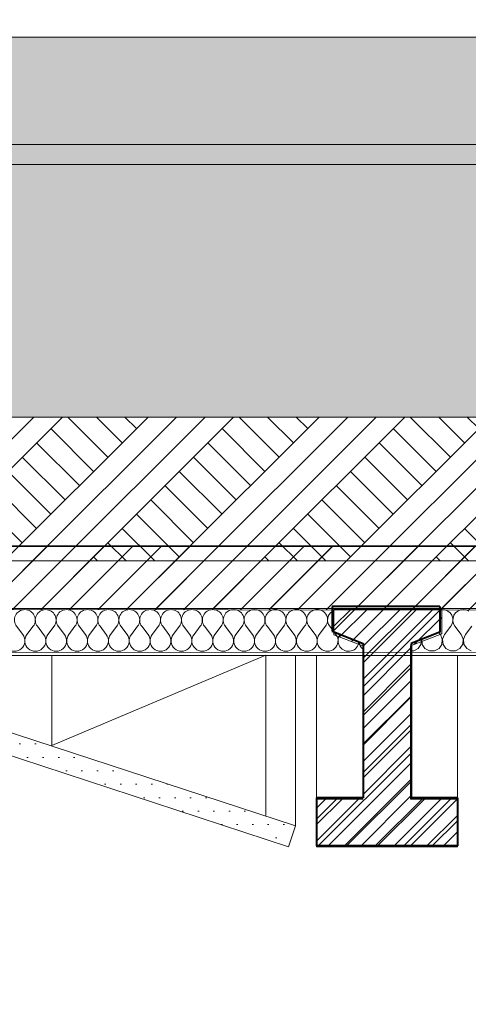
# Model space of a CAD drawing. Header units: millimetres. Extents: x 1516 to 53650, y -1776 to 7865.
# Tile 9 of 37: x 16124 to 17569, y 2235 to 5409. Entities that reach past the tile are written whole.
import ezdxf

# ---------------------------------------------------------------- set-up
doc = ezdxf.new("R2010")
doc.units = ezdxf.units.MM
doc.header["$MEASUREMENT"] = 0
for name, color, linetype in [('2D - Cotations pour 50ème.AL', 7, 'Continuous'), ('2D - Dessin général.AL', 7, 'Continuous'), ('_Constr - Structure.AL', 7, 'Continuous'), ('Nouveau_2D - Dessin général.AL', 7, 'Continuous'), ('Nouveau__Plafonds.AL', 7, 'Continuous'), ('Nouveau__Toits - Toitures.AL', 7, 'Continuous')]:
    doc.layers.add(name, color=color, linetype=linetype)
doc.styles.add('STYLE_GENERE_1', font='arial.ttf')
doc.dimstyles.new('STYLE_GENERE__2', dxfattribs={"dimtxt": 100, "dimasz": 71.25, "dimexe": 0.18, "dimexo": 0.0625, "dimgap": 0, "dimtad": 1, "dimtih": 1, "dimtoh": 1, "dimlfac": 0.001, "dimzin": 0, "dimdsep": 46, "dimtxsty": 'STYLE_GENERE_1', "dimblk": 'ARROWHEAD_6', "dimblk1": 'ARROWHEAD_6', "dimblk2": 'ARROWHEAD_6', "dimcen": 0.09, "dimse1": 1, "dimse2": 1, "dimclrd": 7, "dimclre": 7, "dimclrt": 7, "dimazin": 0, "dimtfac": 1, "dimtdec": 4, "dimtmove": 0, "dimatfit": 3, "dimfxl": 0, "dimtolj": 1, "dimtzin": 0, "dimarcsym": 0})
pattern_1 = [(45, (0, 0), (-45.96194, 45.96194), [])]

# ---------------------------------------------------------------- blocks, each defined once
blk = doc.blocks.new('*X18')
at = {"layer": 'Nouveau__Toits - Toitures.AL', "color": 7, "linetype": 'Continuous', "lineweight": 5}
for p, q in [((16134.4, 3426.7), (16114.2, 3453.6)), ((16147.8, 3426.7), (16168, 3453.6)), ((16201.6, 3426.7), (16181.4, 3453.6)), ((16215.1, 3426.7), (16235.3, 3453.6)), ((16268.9, 3426.7), (16248.7, 3453.6)), ((16282.3, 3426.7), (16302.5, 3453.6)), ((16336.1, 3426.7), (16316, 3453.6)), ((16349.6, 3426.7), (16369.8, 3453.6)), ((16403.4, 3426.7), (16383.2, 3453.6)), ((16416.8, 3426.7), (16437, 3453.6)), ((16470.7, 3426.7), (16450.5, 3453.6)), ((16484.1, 3426.7), (16504.3, 3453.6)), ((16537.9, 3426.7), (16517.7, 3453.6)), ((16551.4, 3426.7), (16571.5, 3453.6)), ((16605.2, 3426.7), (16585, 3453.6)), ((16618.6, 3426.7), (16638.8, 3453.6)), ((16672.4, 3426.7), (16652.2, 3453.6)), ((16685.9, 3426.7), (16706, 3453.6)), ((16739.7, 3426.7), (16719.5, 3453.6)), ((16753.1, 3426.7), (16773.3, 3453.7)), ((16806.9, 3426.8), (16786.8, 3453.7)), ((16820.4, 3426.8), (16840.6, 3453.7)), ((16874.2, 3426.8), (16854, 3453.7)), ((16887.6, 3426.8), (16907.8, 3453.7)), ((16941.5, 3426.8), (16921.3, 3453.7)), ((16954.9, 3426.8), (16975.1, 3453.7)), ((17008.7, 3426.8), (16988.5, 3453.7)), ((17022.2, 3426.8), (17042.3, 3453.7)), ((17076, 3426.8), (17055.8, 3453.7)), ((17089.4, 3426.8), (17109.6, 3453.7)), ((17130.6, 3443.6), (17123, 3453.7)), ((17143.2, 3426.8), (17137, 3435.1)), ((17156.7, 3426.8), (17157, 3427.3))]:
    blk.add_line(p, q, dxfattribs=at)
for centre, start, end in [((16141.1, 3473.7), 90.0083, 216.8782), ((16141.1, 3473.7), 323.1384, 90.0083), ((16208.3, 3473.7), 90.0083, 216.8782), ((16208.3, 3473.7), 323.1384, 90.0083), ((16275.6, 3473.8), 90.0083, 216.8782), ((16275.6, 3473.8), 323.1384, 90.0083), ((16342.9, 3473.8), 90.0083, 216.8782), ((16342.9, 3473.8), 323.1384, 90.0083), ((16410.1, 3473.8), 90.0083, 216.8782), ((16410.1, 3473.8), 323.1384, 90.0083), ((16477.4, 3473.8), 90.0083, 216.8782), ((16477.4, 3473.8), 323.1384, 90.0083), ((16544.6, 3473.8), 90.0083, 216.8782), ((16544.6, 3473.8), 323.1384, 90.0083), ((16611.9, 3473.8), 90.0083, 216.8782), ((16611.9, 3473.8), 323.1384, 90.0083), ((16679.1, 3473.8), 90.0083, 216.8782), ((16679.1, 3473.8), 323.1384, 90.0083), ((16746.4, 3473.8), 90.0083, 216.8782), ((16746.4, 3473.8), 323.1384, 90.0083), ((16813.7, 3473.8), 90.0083, 216.8782), ((16813.7, 3473.8), 323.1384, 90.0083), ((16880.9, 3473.8), 90.0083, 216.8782), ((16880.9, 3473.8), 323.1384, 90.0083), ((16948.2, 3473.9), 90.0083, 216.8782), ((16948.2, 3473.9), 323.1384, 90.0083), ((17015.4, 3473.9), 90.0083, 216.8782), ((17015.4, 3473.9), 323.1384, 90.0083), ((17082.7, 3473.9), 90.0083, 216.8782), ((17082.7, 3473.9), 323.1384, 90.0083), ((17149.9, 3473.9), 125.0884, 216.8782), ((16107.5, 3406.5), 143.1384, 36.8782), ((16174.7, 3406.5), 143.1384, 36.8782), ((16242, 3406.5), 143.1384, 36.8782), ((16309.2, 3406.5), 143.1384, 36.8782), ((16376.5, 3406.5), 143.1384, 36.8782), ((16443.8, 3406.5), 143.1384, 36.8782), ((16511, 3406.5), 143.1384, 36.8782), ((16578.3, 3406.5), 143.1384, 36.8782), ((16645.5, 3406.6), 143.1384, 36.8782), ((16712.8, 3406.6), 143.1384, 36.8782), ((16780, 3406.6), 143.1384, 36.8782), ((16847.3, 3406.6), 143.1384, 36.8782), ((16914.6, 3406.6), 143.1384, 36.8782), ((16981.8, 3406.6), 143.1384, 36.8782), ((17049.1, 3406.6), 143.1384, 36.8782), ((17116.3, 3406.6), 143.1384, 36.8782), ((17183.6, 3406.6), 143.1384, 355.216), ((17250.8, 3406.6), 184.9629, 233.6857)]:
    blk.add_arc(centre, 33.6, start, end, dxfattribs=at)
blk = doc.blocks.new('*X19')
at = {"layer": 'Nouveau__Toits - Toitures.AL', "color": 7, "linetype": 'Continuous', "lineweight": 5}
for p, q in [((17486.2, 3507.6), (17478.1, 3506.4)), ((17495.4, 3506.3), (17486.2, 3507.6)), ((17503.9, 3502.5), (17495.4, 3506.3)), ((17511, 3496.6), (17503.9, 3502.5)), ((17516.3, 3489), (17511, 3496.6)), ((17528.7, 3496.6), (17523.4, 3489)), ((17535.8, 3502.5), (17528.7, 3496.6)), ((17544.3, 3506.3), (17535.8, 3502.5)), ((17553.5, 3507.6), (17544.3, 3506.3)), ((17562.7, 3506.3), (17553.5, 3507.6)), ((17571.2, 3502.6), (17562.7, 3506.3)), ((17513.1, 3453.8), (17517.6, 3461.9)), ((17519.3, 3480.2), (17516.3, 3489)), ((17517.6, 3461.9), (17519.7, 3470.9)), ((17519.7, 3470.9), (17519.3, 3480.2)), ((17520.4, 3480.2), (17520, 3470.9)), ((17520, 3470.9), (17522.1, 3461.9)), ((17523.4, 3489), (17520.4, 3480.2)), ((17522.1, 3461.9), (17526.6, 3453.8)), ((17479.5, 3426.9), (17474.6, 3433.4)), ((17493, 3426.9), (17513.1, 3453.8)), ((17546.8, 3426.9), (17526.6, 3453.8)), ((17560.2, 3426.9), (17580.4, 3453.8)), ((17408, 3381.8), (17417, 3395.4)), ((17417, 3395.4), (17418.6, 3411.5)), ((17419.4, 3411.9), (17419.4, 3411.7)), ((17419.4, 3411.7), (17420.9, 3395.4)), ((17420.9, 3395.4), (17430, 3381.8)), ((17475.2, 3381.8), (17484.3, 3395.4)), ((17485.8, 3411.8), (17479.5, 3426.9)), ((17484.3, 3395.4), (17485.8, 3411.8)), ((17493, 3426.9), (17486.6, 3411.8)), ((17486.6, 3411.8), (17488.2, 3395.4)), ((17488.2, 3395.4), (17497.2, 3381.8)), ((17542.5, 3381.8), (17551.6, 3395.5)), ((17553.1, 3411.8), (17546.8, 3426.9)), ((17551.6, 3395.5), (17553.1, 3411.8)), ((17560.2, 3426.9), (17553.9, 3411.8)), ((17553.9, 3411.8), (17555.4, 3395.5)), ((17555.4, 3395.5), (17564.5, 3381.8)), ((17385, 3374), (17393.5, 3374)), ((17393.5, 3374), (17408, 3381.8)), ((17430, 3381.8), (17444.4, 3374.1)), ((17444.4, 3374.1), (17460.8, 3374.1)), ((17460.8, 3374.1), (17475.2, 3381.8)), ((17497.2, 3381.8), (17511.7, 3374.1)), ((17511.7, 3374.1), (17528.1, 3374.1)), ((17528.1, 3374.1), (17542.5, 3381.8)), ((17564.5, 3381.8), (17578.9, 3374.1))]:
    blk.add_line(p, q, dxfattribs=at)
blk = doc.blocks.new('Élément de coupe_9')
at = {"layer": 'Nouveau__Toits - Toitures.AL', "linetype": 'Continuous', "lineweight": 0, "true_color": 0x000000}
h = blk.add_hatch(dxfattribs=at)
h.set_pattern_fill('Dallage', color=18, style=0, pattern_type=2)
h.set_pattern_definition(pattern_1)
h.paths.add_polyline_path([(10402.7, 3509.9), (17130.6, 3510.9), (17130.6, 3517.5), (17478.1, 3517.5), (17478.1, 3510.9), (19193.3, 3511.2), (19193.3, 3712.9), (10402.7, 3711.7)])
at = {"layer": 'Nouveau__Toits - Toitures.AL', "color": 7, "linetype": 'Continuous', "lineweight": 13}
blk.add_line((47435.8, 4946.1), (7093.6, 4940.2), dxfattribs=at)
at = {"layer": 'Nouveau__Toits - Toitures.AL', "color": 7, "linetype": 'Continuous', "lineweight": 15}
for p, q in [((19193.3, 3712.9), (10402.7, 3711.7)), ((19193.3, 3511.2), (10402.7, 3509.9)), ((19193.3, 3369.9), (10402.7, 3368.7)), ((19193.3, 3359.8), (12715.6, 3358.9))]:
    blk.add_line(p, q, dxfattribs=at)
at = {"layer": 'Nouveau__Toits - Toitures.AL', "lineweight": 0}
for name in ['*X18', '*X19']:
    blk.add_blockref(name, (0, 0), dxfattribs=at)
blk = doc.blocks.new('Élément de coupe_21')
at = {"layer": '_Constr - Structure.AL', "linetype": 'Continuous', "lineweight": 0, "true_color": 0x000000}
h = blk.add_hatch(dxfattribs=at)
h.set_pattern_fill('Dallage', color=18, style=0, pattern_type=2)
h.set_pattern_definition(pattern_1)
h.paths.add_polyline_path([(17080.2, 2745.6), (17534.3, 2745.6), (17534.3, 2900.9), (17385, 2900.9), (17385, 3398.4), (17478.1, 3434.8), (17478.1, 3517.5), (17130.6, 3517.5), (17130.6, 3437.6), (17230.9, 3398.4), (17230.9, 2900.9), (17080.2, 2900.9)])
at = {"layer": '_Constr - Structure.AL', "color": 7, "linetype": 'Continuous', "lineweight": 40}
for p, q in [((17130.6, 3517.5), (17130.6, 3437.6)), ((17478.1, 3517.5), (17130.6, 3517.5)), ((17478.1, 3517.5), (17478.1, 3434.8)), ((17130.6, 3437.6), (17230.9, 3398.4)), ((17478.1, 3434.8), (17385, 3398.4)), ((17230.9, 3398.4), (17230.9, 2900.9)), ((17385, 3398.4), (17385, 2900.9)), ((17080.2, 2900.9), (17080.2, 2745.6)), ((17230.9, 2900.9), (17080.2, 2900.9)), ((17534.3, 2900.9), (17385, 2900.9)), ((17534.3, 2900.9), (17534.3, 2745.6)), ((17534.3, 2745.6), (17080.2, 2745.6))]:
    blk.add_line(p, q, dxfattribs=at)
at = {"layer": '_Constr - Structure.AL', "color": 7, "linetype": 'Continuous', "lineweight": 5}
for p, q in [((17080.2, 2900.9), (17080.2, 3359.5)), ((17534.3, 2900.9), (17534.3, 3359.6))]:
    blk.add_line(p, q, dxfattribs=at)
blk = doc.blocks.new('Élément de coupe_24')
at = {"layer": '_Constr - Structure.AL', "color": 7, "linetype": 'Continuous', "lineweight": 13}
blk.add_line((53630, 5006.8), (1515.7, 5006.8), dxfattribs=at)
blk = doc.blocks.new('Élément de coupe_74')
at = {"layer": 'Nouveau__Plafonds.AL', "linetype": 'Continuous', "lineweight": 0, "true_color": 0x000000}
h = blk.add_hatch(dxfattribs=at)
h.set_pattern_fill('Plâtre___Carreau', color=18, style=0, pattern_type=2)
h.set_pattern_definition([(0, (0, 0), (0, 86.60254), [0, -50]), (0, (25, 43.3), (0, 86.60254), [0, -50])])
h.paths.add_polyline_path([(17012.5, 2810.2), (15443.2, 3324.6), (15421.6, 3257.4), (16990.8, 2743)])
at = {"layer": 'Nouveau__Plafonds.AL', "color": 7, "linetype": 'Continuous', "lineweight": 5}
for p, q in [((17012.5, 3359.5), (17012.5, 2810.2)), ((15443.2, 3324.6), (17012.5, 2810.2)), ((15421.6, 3257.4), (16990.8, 2743)), ((17012.5, 2810.2), (16990.8, 2743))]:
    blk.add_line(p, q, dxfattribs=at)
blk = doc.blocks.new('*D122')
at = {"layer": '2D - Cotations pour 50ème.AL', "color": 7, "linetype": 'Continuous', "lineweight": 5}
for p, q in [((12293.2, -1370.3), (12293.2, -1229.7)), ((17307.3, -1370.3), (17307.3, -1229.7)), ((12330.7, -1262.5), (12255.7, -1337.5)), ((17344.8, -1262.5), (17269.8, -1337.5)), ((12237, -1300), (12293.2, -1300)), ((12293.2, -1300), (17307.3, -1300))]:
    blk.add_line(p, q, dxfattribs=at)
at = {"layer": '2D - Cotations pour 50ème.AL', "color": 7, "lineweight": 5, "insert": (14666.8, -1280), "char_height": 100, "attachment_point": 7, "style": 'STYLE_GENERE_1'}
blk.add_mtext('\\A1;{\\pql;\\fArial|b0|i0|c0|p0;\\W1.000000;5,01}', dxfattribs=at)
blk = doc.blocks.new('ARROWHEAD_6')
at = {"color": 0, "linetype": 'Continuous', "lineweight": 0}
for p, q in [((-0.5, -0.5), (0.5, 0.5)), ((0, 0), (-1, 0))]:
    blk.add_line(p, q, dxfattribs=at)
blk = doc.blocks.new('*D123')
at = {"layer": '2D - Cotations pour 50ème.AL', "color": 7, "linetype": 'Continuous', "lineweight": 5}
for p, q in [((17307.3, -1370.3), (17307.3, -1229.7)), ((22288.3, -1370.3), (22288.3, -1229.7)), ((17344.8, -1262.5), (17269.8, -1337.5)), ((22325.8, -1262.5), (22250.8, -1337.5)), ((17307.3, -1300), (22288.3, -1300))]:
    blk.add_line(p, q, dxfattribs=at)
at = {"layer": '2D - Cotations pour 50ème.AL', "color": 7, "lineweight": 5, "insert": (19664.4, -1280), "char_height": 100, "attachment_point": 7, "style": 'STYLE_GENERE_1'}
blk.add_mtext('\\A1;{\\pql;\\fArial|b0|i0|c0|p0;\\W1.000000;4,98}', dxfattribs=at)
blk = doc.blocks.new('*D141')
at = {"layer": '2D - Cotations pour 50ème.AL', "color": 7, "linetype": 'Continuous', "lineweight": 5}
for p, q in [((12715.6, 7343.5), (12715.6, 7484.1)), ((26806.4, 7343.5), (26806.4, 7484.1)), ((12753.1, 7451.3), (12678.1, 7376.3)), ((26843.9, 7451.3), (26768.9, 7376.3)), ((12715.6, 7413.8), (26806.4, 7413.8))]:
    blk.add_line(p, q, dxfattribs=at)
at = {"layer": '2D - Cotations pour 50ème.AL', "color": 7, "lineweight": 5, "char_height": 100, "attachment_point": 7, "style": 'STYLE_GENERE_1'}
for s, insert in [('\\A1;{\\pql;\\fArial|b0|i0|c0|p0;\\W1.000000;14,09}', (19513.1, 7433.8)), ('\\A1;{\\pql;\\fArial|b0|i0|c0|p0;\\W1.000000;10}', (26616.4, 7433.8))]:
    blk.add_mtext(s, dxfattribs=dict(at, insert=insert))

msp = doc.modelspace()

# ---------------------------------------------------------------- hatches: boundary and pattern name
at = {"layer": '2D - Dessin général.AL', "linetype": 'Continuous', "lineweight": 5}
h = msp.add_hatch(dxfattribs=at)
h.set_pattern_fill('Herbe', color=8, style=0, pattern_type=2)
h.set_pattern_definition([(90, (0, 0), (-300, 0), [43.3013, -129.9038]), (90, (150, 86.6), (-300, 0), [43.3013, -129.9038]), (30, (0, 0), (-150, 259.8076), [43.3013, -129.9038]), (30, (0, 173.2), (-150, 259.8076), [43.3013, -129.9038]), (150, (0, 0), (150, 259.8076), [43.3013, -129.9038]), (150, (0, 173.2), (150, 259.8076), [43.3013, -129.9038])])
h.paths.add_polyline_path([(53633.309, 5352.242), (2658.598, 5352.242), (2658.598, 4128.02), (9034.81, 4128.02), (9034.81, 4422.29), (9109.393, 4511.43), (9200.931, 4538.807), (9200.931, 4841.527), (9163.886, 4841.527), (9163.886, 4931.591), (9215.068, 4931.591), (10431.132, 4931.591), (10482.315, 4931.591), (10482.315, 4841.527), (10445.141, 4841.527), (10445.141, 4538.845), (10536.808, 4511.43, -0.2368986), (10611.39, 4422.29), (10611.39, 4128.02), (18984.662, 4128.02), (18984.662, 4443.709, -0.23689814), (19059.244, 4532.849), (19150.911, 4560.264), (19150.783, 4841.527), (19113.737, 4841.527), (19113.737, 4931.591), (20432.166, 4931.591), (20432.166, 4841.527), (20395.709, 4841.527), (20394.993, 4560.264), (20482.908, 4533.971, -0.24796748), (20561.242, 4443.709), (20561.242, 4128.02), (28999.989, 4128.02), (28999.989, 4422.581, -0.23897561), (29074.102, 4511.43), (29166.257, 4538.491), (29166.11, 4841.527), (29129.065, 4841.527), (29129.065, 4931.591), (29180.247, 4931.591), (30396.312, 4931.591), (30447.494, 4931.591), (30447.494, 4841.527), (30410.32, 4841.527), (30410.449, 4543.097), (30493.65, 4513.666, -0.22434778), (30576.57, 4422.581), (30576.57, 4128.02), (38977.258, 4128.02), (38977.258, 4422.581, -0.28590937), (39049.363, 4510.616), (39143.526, 4538.491), (39143.379, 4841.527), (39106.334, 4841.527), (39106.334, 4931.591), (39157.516, 4931.591), (40373.58, 4931.591), (40424.763, 4931.591), (40424.763, 4841.527), (40387.589, 4841.527), (40387.717, 4543.097), (40487.276, 4509.108, -0.22959692), (40553.838, 4422.581), (40553.838, 4128.02), (53633.309, 4128.02)])
h = msp.add_hatch(dxfattribs=at)
h.set_pattern_fill('Dallage', style=0, pattern_type=2)
h.set_pattern_definition(pattern_1)
h.paths.add_polyline_path([(10402.73, 3515.208), (19193.464, 3503.67), (19193.464, 3659.978), (19164.92, 4561.281), (19059.244, 4532.849, 0.30272513), (18984.662, 4443.709), (18984.804, 4123.614), (18984.804, 3710.801), (18929.165, 3710.801), (10611.39, 3710.801), (10611.39, 4422.29, 0.24796748), (10536.808, 4511.43), (10445.141, 4538.845), (10431.132, 4543.035), (10402.73, 3664.384)])
h = msp.add_hatch(dxfattribs=at)
h.set_pattern_fill('Terre', color=8, style=0, pattern_type=2)
h.set_pattern_definition([(45, (0, 0), (-137.8858, 137.8858), []), (45, (-45.96, 45.96), (-275.772, 275.772), []), (45, (-91.92, 91.92), (-275.772, 275.772), []), (135, (-137.886, 137.886), (45.96194, 45.96194), [195, -195])])
h.paths.add_polyline_path([(10611.39, 3664.384), (12059.06, 3664.384), (18984.662, 3664.384), (18984.662, 4128.02), (10611.39, 4128.02)])
h = msp.add_hatch(dxfattribs=at)
h.set_pattern_fill('Briques_réfractaires', color=8, style=0, pattern_type=2)
h.set_pattern_definition([(45, (0, 0), (-26.516504, 26.516504), [])])
h.paths.add_polyline_path([(17136.466, 3508.076), (17136.466, 3426.092), (17229.563, 3390.093), (17229.563, 2896.893), (17080.244, 2896.893), (17080.244, 2743.008), (17534.335, 2743.008), (17534.335, 2896.893), (17383.658, 2896.893), (17383.658, 3390.093), (17483.969, 3428.881), (17483.969, 3508.076)])

# ---------------------------------------------------------------- linework, layer by layer
at = {"layer": '2D - Dessin général.AL', "color": 7, "linetype": 'Continuous', "lineweight": 5}
msp.add_line((47667.092, 5352.242), (6717.965, 5352.242), dxfattribs=at)
at = {"layer": '2D - Dessin général.AL', "color": 7, "linetype": 'Continuous', "lineweight": 5, "flags": 128}
msp.add_lwpolyline([(53633.309, 5352.242), (2658.598, 5352.242)], dxfattribs=at)
msp.add_lwpolyline([(10611.39, 4128.02), (18984.662, 4128.02), (18984.662, 4443.709, -0.23689814), (19059.244, 4532.849), (19150.911, 4560.264), (19150.783, 4841.527), (19113.737, 4841.527), (19113.737, 4931.591), (20432.166, 4931.591), (20432.166, 4841.527), (20395.709, 4841.527), (20394.993, 4560.264), (20482.908, 4533.971, -0.24796748), (20561.242, 4443.709), (20561.242, 4128.02), (28999.989, 4128.02)], format="xyb", dxfattribs=at)
msp.add_lwpolyline([(10402.73, 3515.208), (19193.464, 3503.67), (19193.464, 3659.978), (19164.92, 4561.281), (19059.244, 4532.849, 0.30272513), (18984.662, 4443.709), (18984.804, 4123.614), (18984.804, 3710.801), (18929.165, 3710.801), (10611.39, 3710.801), (10611.39, 4422.29, 0.24796748), (10536.808, 4511.43), (10445.141, 4538.845), (10431.132, 4543.035), (10402.73, 3664.384)], format="xyb", close=True, dxfattribs=at)
for points in [[(10611.39, 3664.384), (12059.06, 3664.384), (18984.662, 3664.384), (18984.662, 4128.02), (10611.39, 4128.02)], [(17136.466, 3508.076), (17136.466, 3426.092), (17229.563, 3390.093), (17229.563, 2896.893), (17080.244, 2896.893), (17080.244, 2743.008), (17534.335, 2743.008), (17534.335, 2896.893), (17383.658, 2896.893), (17383.658, 3390.093), (17483.969, 3428.881), (17483.969, 3508.076)]]:
    msp.add_lwpolyline(points, close=True, dxfattribs=at)
at = {"layer": 'Nouveau_2D - Dessin général.AL', "color": 7, "linetype": 'Continuous', "lineweight": 20, "flags": 128}
for points in [[(16227.848, 3069.806), (16917.445, 3360.229)], [(16227.848, 3069.806), (16227.848, 3360.13)], [(16917.445, 2843.752), (16917.445, 3360.229)]]:
    msp.add_lwpolyline(points, dxfattribs=at)

# ---------------------------------------------------------------- block references
at = {"layer": '_Constr - Structure.AL', "lineweight": 0}
for name in ['Élément de coupe_24', 'Élément de coupe_21']:
    msp.add_blockref(name, (0, 0), dxfattribs=at)
at = {"layer": 'Nouveau__Plafonds.AL', "lineweight": 0}
msp.add_blockref('Élément de coupe_74', (0, 0), dxfattribs=at)
at = {"layer": 'Nouveau__Toits - Toitures.AL', "lineweight": 0}
msp.add_blockref('Élément de coupe_9', (0, 0), dxfattribs=at)

# ---------------------------------------------------------------- dimensions: what is measured, and where the dimension line sits
at = {"layer": '2D - Cotations pour 50ème.AL', "color": 7, "linetype": 'Continuous', "lineweight": 5}
for base, p1, p2, picture, middle in [((26806.433, 7413.791), (12715.568, 1679.454), (26806.433, 3145.723), '*D141', (19680.642, 7483.791)), ((17307.289, -1300), (12293.227, 3509.906), (17307.289, 2743.008), '*D122', (14796.256, -1230)), ((22288.346, -1300), (17307.289, 2743.008), (22288.346, 2750.693), '*D123', (19793.816, -1230))]:
    dim = msp.add_linear_dim(base=base, p1=p1, p2=p2, dimstyle='STYLE_GENERE__2', dxfattribs=at)
    dim.commit()
    dim.dimension.update_dxf_attribs({"geometry": picture, "text_midpoint": middle, "dimtype": 160})

doc.saveas('drawing.dxf')
